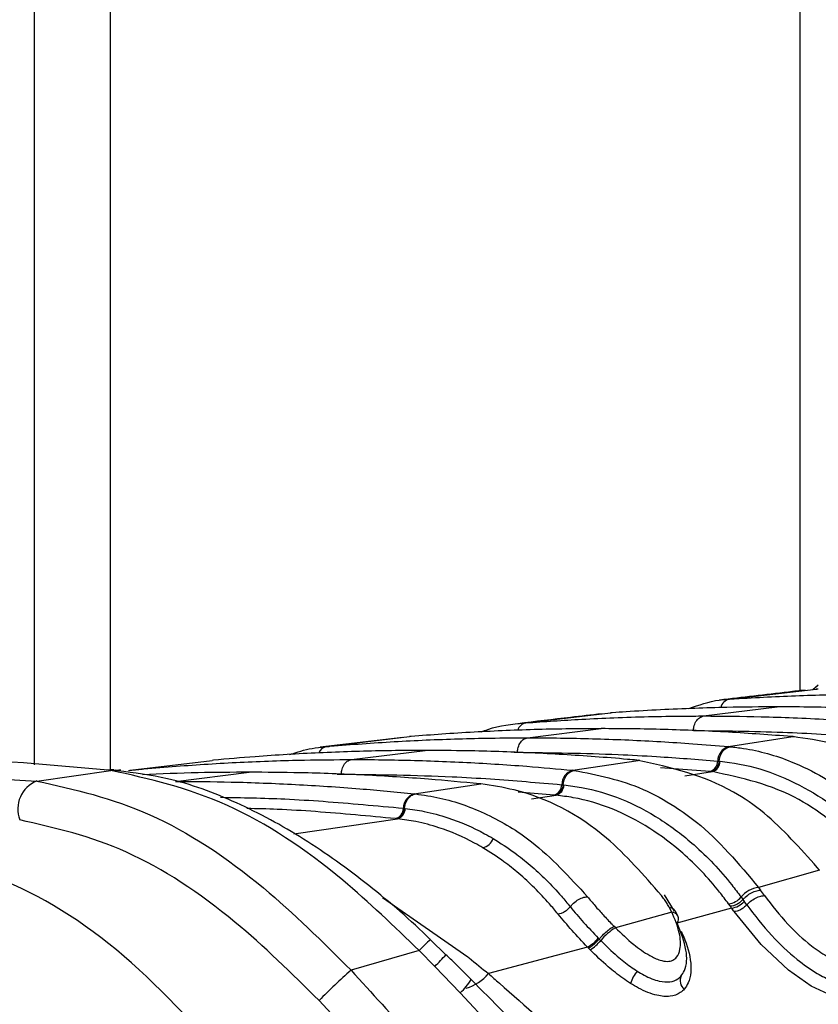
# Model space of a CAD drawing. Header units: millimetres. Extents: x 20 to 22981, y 40 to 19992.
# Tile 31 of 143: x 6633 to 6668, y 5895 to 5938. Entities that reach past the tile are written whole.
import ezdxf

# ---------------------------------------------------------------- set-up
doc = ezdxf.new("R2010")
doc.units = ezdxf.units.MM
doc.header["$LTSCALE"] = 2
doc.layers.add('COMPONENT_GEOMETRY', color=7, linetype='Continuous')
doc.styles.add('SLDTEXTSTYLE0', font='TXT', dxfattribs={"width": 0.75})
doc.dimstyles.new('SLDDIMSTYLE0', dxfattribs={"dimtxt": 100, "dimasz": 6.604, "dimexe": 0, "dimexo": 0.0625, "dimgap": 25, "dimtad": 0, "dimtih": 1, "dimtoh": 1, "dimdec": 0, "dimrnd": 1e-09, "dimzin": 12, "dimdsep": 46, "dimtxsty": 'SLDTEXTSTYLE0', "dimsah": 1, "dimcen": 0.09, "dimadec": 0, "dimazin": 3, "dimtfac": 1, "dimtdec": 0, "dimtofl": 0, "dimtmove": 0, "dimatfit": 3, "dimfxl": 1, "dimfrac": 2, "dimtolj": 1, "dimtzin": 12, "dimarcsym": 0})

# ---------------------------------------------------------------- blocks, each defined once
blk = doc.blocks.new('_D_4')
at = {"layer": 'COMPONENT_GEOMETRY', "color": 7}
for p, q in [((6638.523, 7959.491), (1711.232, 7959.491)), ((1717.582, 7959.491), (1717.582, 5203.331)), ((1517.513, 5183.019), (1487.044, 5183.019)), ((1487.044, 5183.019), (1487.044, 5024.269)), ((1917.651, 5183.019), (1948.12, 5183.019)), ((1948.12, 5183.019), (1948.12, 5024.269)), ((1487.044, 5024.269), (1517.513, 5024.269)), ((1948.12, 5024.269), (1917.651, 5024.269)), ((1717.582, 2118.491), (1717.582, 4874.651)), ((6578.749, 2118.491), (1711.232, 2118.491))]:
    blk.add_line(p, q, dxfattribs=at)
for points in [[(1717.582, 7959.491), (1716.566, 7952.887), (1718.598, 7952.887)], [(1717.582, 2118.491), (1718.598, 2125.095), (1716.566, 2125.095)]]:
    blk.add_solid(points, dxfattribs=at)
at = {"layer": 'COMPONENT_GEOMETRY', "color": 7, "char_height": 100, "attachment_point": 1, "style": 'SLDTEXTSTYLE0'}
for s, insert in [('9\'6.98"', (1517.513, 5153.176)), ('2921mm', (1444.804, 5003.558))]:
    blk.add_mtext(s, dxfattribs=dict(at, insert=insert))

msp = doc.modelspace()

# ---------------------------------------------------------------- linework, layer by layer
at = {"color": 7, "linetype": 'Continuous', "lineweight": 25}
for p, q in [((6633.394, 5905.354), (6633.394, 6410.022)), ((6668.016, 5908.868), (6667.783, 5908.665)), ((6667.837, 5908.714), (6668.013, 5908.874)), ((6664.093, 5908.256), (6667.929, 5908.696)), ((6668.023, 5908.701), (6667.929, 5908.696)), ((6667.929, 5908.696), (6667.951, 5908.698)), ((6664.006, 5908.25), (6664.093, 5908.256)), ((6655.102, 5907.207), (6658.841, 5907.646)), ((6658.919, 5907.652), (6658.841, 5907.646)), ((6658.841, 5907.646), (6658.858, 5907.648)), ((6662.954, 5907.511), (6666.21, 5907.914)), ((6655.029, 5907.201), (6655.102, 5907.207)), ((6655.175, 5906.549), (6658.432, 5906.952)), ((6649.672, 5906.566), (6646.01, 5906.13)), ((6646.294, 5906.16), (6649.963, 5906.598)), ((6650.03, 5906.604), (6649.963, 5906.598)), ((6664.057, 5906.16), (6666.901, 5906.598)), ((6666.901, 5906.598), (6666.834, 5906.604)), ((6666.901, 5906.598), (6666.973, 5906.599)), ((6666.972, 5906.594), (6666.905, 5906.6)), ((6646.23, 5906.154), (6646.294, 5906.16)), ((6647.397, 5905.587), (6650.654, 5905.99)), ((6664.057, 5906.16), (6664.122, 5906.154)), ((6637.624, 5905.115), (6641.239, 5905.552)), ((6641.298, 5905.558), (6641.239, 5905.552)), ((6657.171, 5905.115), (6660.069, 5905.552)), ((6660.069, 5905.552), (6660.01, 5905.558)), ((6660.069, 5905.552), (6660.144, 5905.553)), ((6660.143, 5905.548), (6660.084, 5905.553)), ((6663.579, 5905.52), (6663.641, 5905.514)), ((6663.642, 5905.514), (6663.684, 5905.51)), ((6621.039, 5905.337), (6633.497, 5904.639)), ((6633.497, 5904.639), (6636.765, 5905.107)), ((6636.674, 5905.117), (6636.473, 5905.138)), ((6636.765, 5905.107), (6636.674, 5905.117)), ((6637.21, 5905.112), (6637.115, 5905.122)), ((6637.568, 5905.11), (6637.624, 5905.115)), ((6639.619, 5904.624), (6642.875, 5905.027)), ((6657.171, 5905.115), (6657.228, 5905.11)), ((6663.3, 5905.057), (6663.237, 5905.063)), ((6663.343, 5905.053), (6663.3, 5905.057)), ((6650.174, 5904.074), (6653.115, 5904.51)), ((6653.115, 5904.51), (6653.063, 5904.515)), ((6650.174, 5904.074), (6650.224, 5904.069)), ((6656.689, 5904.475), (6656.745, 5904.47)), ((6656.745, 5904.47), (6656.782, 5904.466)), ((6656.401, 5904.013), (6656.346, 5904.019)), ((6656.439, 5904.01), (6656.401, 5904.013)), ((6649.69, 5903.435), (6649.739, 5903.43)), ((6649.74, 5903.43), (6649.772, 5903.426)), ((6649.394, 5902.973), (6649.345, 5902.978)), ((6649.428, 5902.97), (6649.394, 5902.973)), ((6668.069, 5900.703), (6665.385, 5899.934)), ((6668.069, 5900.703), (6667.978, 5900.821)), ((6665.385, 5899.934), (6665.47, 5899.817)), ((6661.672, 5898.895), (6661.223, 5899.613)), ((6664.609, 5899.516), (6664.691, 5899.402)), ((6664.691, 5899.402), (6664.748, 5899.323)), ((6661.549, 5898.851), (6659.057, 5898.157)), ((6661.549, 5898.851), (6661.446, 5899.043)), ((6661.813, 5898.675), (6661.706, 5898.888)), ((6664.192, 5899.027), (6661.772, 5898.364)), ((6664.137, 5899.104), (6664.057, 5899.214)), ((6664.192, 5899.027), (6664.137, 5899.104)), ((6658.996, 5898.219), (6659.057, 5898.157)), ((6651.568, 5896.961), (6650.883, 5897.625)), ((6658.303, 5897.693), (6658.34, 5897.655)), ((6658.34, 5897.655), (6658.408, 5897.586)), ((6650.388, 5897.145), (6647.378, 5896.277)), ((6651.08, 5896.448), (6650.388, 5897.145)), ((6657.829, 5897.297), (6653.451, 5896.13)), ((6657.941, 5897.181), (6657.869, 5897.256)), ((6652.205, 5895.285), (6651.08, 5896.448)), ((6656.628, 5890.523), (6652.205, 5895.285))]:
    msp.add_line(p, q, dxfattribs=at)
at = {"color": 8, "linetype": 'Continuous', "lineweight": 25}
for p, q in [((6636.742, 6410.022), (6636.742, 5905.154)), ((6667.226, 5908.656), (6667.226, 6410.022)), ((6654.581, 5905.906), (6654.725, 5905.908)), ((6637.548, 5905.097), (6637.624, 5905.115)), ((6646.772, 5904.943), (6646.947, 5904.945)), ((6663.237, 5905.063), (6661.048, 5905.225)), ((6662.121, 5904.867), (6663.343, 5905.053)), ((6656.346, 5904.019), (6654.768, 5904.146)), ((6655.344, 5903.846), (6656.439, 5904.01)), ((6644.854, 5902.302), (6649.428, 5902.97)), ((6648.771, 5899.486), (6652.533, 5896.867))]:
    msp.add_line(p, q, dxfattribs=at)
at = {"color": 7, "linetype": 'Continuous', "lineweight": 25, "flags": 128}
for points in [[(6636.473, 5905.138), (6636.772, 5905.153), (6636.904, 5905.145)], [(6636.674, 5905.117), (6636.974, 5905.132), (6637.115, 5905.122)], [(6636.765, 5905.107), (6637.066, 5905.122), (6637.21, 5905.112)]]:
    msp.add_lwpolyline(points, dxfattribs=at)
at = {"color": 8, "linetype": 'Continuous', "lineweight": 25, "flags": 128}
msp.add_lwpolyline([(6669.974, 5897.427), (6669.988, 5897.399), (6670.162, 5896.19), (6669.934, 5895.514), (6669.593, 5895.225), (6669.098, 5895.12), (6668.469, 5895.228), (6667.703, 5895.578), (6666.7, 5896.281), (6665.491, 5897.42), (6664.302, 5898.872), (6664.302, 5898.872)], dxfattribs=at)
at = {"color": 8, "linetype": 'Continuous', "lineweight": 25}
for centre, radius, start, end in [((6664.204, 5907.759), 0.51, 102.551, 166.0034), ((6655.204, 5906.727), 0.491, 102.0332, 160.8322), ((6646.377, 5905.711), 0.457, 100.4211, 156.9398), ((6661.521, 5898.511), 0.341, 29.1634, 85.2521), ((6654.934, 5892.977), 6.167, 130.9905, 137.4862), ((6635.086, 5912.157), 22.418, 315.5137, 317.3564), ((6650.419, 5897.241), 2.648, 312.4005, 328.9444), ((6651.955, 5897.348), 1.929, 285.5206, 320.8483)]:
    msp.add_arc(centre, radius, start, end, dxfattribs=at)
at = {"color": 7, "linetype": 'Continuous', "lineweight": 25}
for centre, radius, start, end in [((6664.242, 5905.523), 0.663, 106.1661, 180.2707), ((6663.105, 5905.518), 0.474, 286.1664, 0.2724), ((6663.21, 5905.508), 0.474, 286.2785, 0.2764), ((6657.356, 5904.475), 0.666, 106.1306, 179.9575), ((6634.001, 5903.39), 1.348, 111.9623, 200.3711), ((6650.359, 5903.431), 0.669, 106.0986, 179.6832), ((6656.213, 5904.476), 0.476, 286.1309, 359.9593), ((6656.306, 5904.467), 0.476, 286.2312, 359.9646), ((6649.212, 5903.438), 0.478, 286.0989, 359.6851), ((6649.294, 5903.429), 0.478, 286.1898, 359.6914), ((6653.08, 5902.279), 0.603, 281.7678, 342.4887), ((6665.505, 5898.781), 1.159, 95.9263, 140.6522), ((6634.701, 5877.823), 37.821, 35.1111, 35.5571), ((6663.969, 5900.031), 0.822, 276.1633, 321.1489), ((6664.109, 5899.855), 0.832, 275.724, 320.2061), ((6634.316, 5877.69), 37.338, 35.1113, 35.4067), ((6634.071, 5877.616), 36.955, 35.1113, 35.4067), ((6661.495, 5898.547), 0.348, 327.5891, 21.9742), ((6660.472, 5895.893), 2.669, 122.0088, 140.6568), ((6656.967, 5898.812), 1.743, 299.6401, 320.0509), ((6656.913, 5898.838), 1.95, 301.8177, 320.0258), ((6660.742, 5880.816), 20.436, 130.842, 136.2904), ((6661.336, 5895.168), 1.697, 140.718, 161.7816), ((6662.395, 5895.824), 0.479, 155.0595, 232.2348)]:
    msp.add_arc(centre, radius, start, end, dxfattribs=at)
for points, knots in [([(6667.436, 5908.652), (6667.192, 5908.625), (6665.907, 5908.48), (6664.667, 5908.334), (6663.663, 5908.215)], [0, 0, 0, 0, 0.189573, 1, 1, 1, 1]), ([(6664.093, 5908.256), (6664.239, 5908.266), (6665.331, 5908.336), (6667.369, 5908.431), (6669.437, 5908.472), (6670.557, 5908.473), (6670.732, 5908.474)], [0, 0, 0, 0, 0.0660999, 0.4936868, 0.9212732, 1, 1, 1, 1]), ([(6662.302, 5907.835), (6662.747, 5907.995), (6663.309, 5908.198), (6663.886, 5908.241), (6664.006, 5908.25)], [0, 0, 0, 0, 0.791456, 1, 1, 1, 1]), ([(6658.449, 5907.608), (6657.991, 5907.555), (6656.738, 5907.41), (6655.525, 5907.264), (6654.754, 5907.172)], [0, 0, 0, 0, 0.365263, 1, 1, 1, 1]), ([(6666.21, 5907.914), (6665.468, 5907.91), (6664.253, 5907.902), (6662.025, 5907.836), (6660.336, 5907.751), (6659.122, 5907.666), (6658.919, 5907.652)], [0, 0, 0, 0, 0.305202, 0.499842, 0.916458, 1, 1, 1, 1]), ([(6673.501, 5907.652), (6672.759, 5907.701), (6671.544, 5907.781), (6669.316, 5907.874), (6667.627, 5907.912), (6666.412, 5907.914), (6666.21, 5907.914)], [0, 0, 0, 0, 0.305522, 0.500162, 0.917082, 1, 1, 1, 1]), ([(6653.136, 5906.804), (6653.232, 5906.844), (6653.846, 5907.097), (6654.488, 5907.154), (6655.029, 5907.201)], [0, 0, 0, 0, 0.1570582, 1, 1, 1, 1]), ([(6655.102, 5907.207), (6655.926, 5907.265), (6657.222, 5907.357), (6659.537, 5907.462), (6661.331, 5907.507), (6662.652, 5907.511), (6662.954, 5907.511)], [0, 0, 0, 0, 0.314829, 0.495571, 0.884785, 1, 1, 1, 1]), ([(6662.503, 5906.87), (6662.509, 5906.922), (6662.524, 5907.065), (6662.608, 5907.274), (6662.762, 5907.456), (6662.89, 5907.493), (6662.954, 5907.511)], [0, 0, 0, 0, 0.161092, 0.440728, 0.720364, 1, 1, 1, 1]), ([(6662.954, 5907.511), (6663.801, 5907.505), (6665.122, 5907.496), (6667.461, 5907.419), (6669.231, 5907.325), (6670.527, 5907.228), (6670.805, 5907.207)], [0, 0, 0, 0, 0.32369, 0.504431, 0.893531, 1, 1, 1, 1]), ([(6658.432, 5906.952), (6657.505, 5906.945), (6656.104, 5906.934), (6653.757, 5906.851), (6651.884, 5906.75), (6650.484, 5906.639), (6650.03, 5906.604)], [0, 0, 0, 0, 0.3308948, 0.4997867, 0.8377138, 1, 1, 1, 1]), ([(6666.834, 5906.604), (6665.907, 5906.673), (6664.507, 5906.779), (6662.16, 5906.89), (6660.286, 5906.944), (6658.885, 5906.95), (6658.432, 5906.952)], [0, 0, 0, 0, 0.331322, 0.500214, 0.838141, 1, 1, 1, 1]), ([(6662.503, 5906.87), (6663.82, 5906.856), (6665.702, 5906.835), (6668.311, 5906.71), (6669.603, 5906.619), (6670.33, 5906.567)], [0, 0, 0, 0, 0.504425, 0.721113, 1, 1, 1, 1]), ([(6646.294, 5906.16), (6646.345, 5906.164), (6647.342, 5906.251), (6648.811, 5906.357), (6651.176, 5906.478), (6653.14, 5906.539), (6654.631, 5906.546), (6655.175, 5906.549)], [0, 0, 0, 0, 0.017392, 0.336932, 0.496696, 0.8163, 1, 1, 1, 1]), ([(6654.725, 5905.908), (6654.731, 5905.96), (6654.746, 5906.102), (6654.83, 5906.312), (6654.984, 5906.494), (6655.111, 5906.531), (6655.175, 5906.549)], [0, 0, 0, 0, 0.161092, 0.440728, 0.720364, 1, 1, 1, 1]), ([(6655.175, 5906.549), (6655.246, 5906.549), (6656.264, 5906.548), (6657.755, 5906.524), (6660.121, 5906.436), (6662.064, 5906.325), (6663.533, 5906.203), (6664.057, 5906.16)], [0, 0, 0, 0, 0.023999, 0.34354, 0.503304, 0.822907, 1, 1, 1, 1]), ([(6674.241, 5902.664), (6673.551, 5903.349), (6672.449, 5904.442), (6670.542, 5905.607), (6668.791, 5906.338), (6667.483, 5906.518), (6666.901, 5906.598)], [0, 0, 0, 0, 0.316585, 0.505351, 0.78008, 1, 1, 1, 1]), ([(6650.654, 5905.99), (6650.514, 5905.989), (6649.428, 5905.988), (6647.868, 5905.959), (6645.502, 5905.866), (6643.47, 5905.747), (6641.911, 5905.611), (6641.298, 5905.558)], [0, 0, 0, 0, 0.04475, 0.348076, 0.499734, 0.80312, 1, 1, 1, 1]), ([(6644.666, 5905.803), (6644.994, 5905.911), (6645.51, 5906.082), (6646.037, 5906.135), (6646.23, 5906.154)], [0, 0, 0, 0, 0.6352189, 1, 1, 1, 1]), ([(6660.01, 5905.558), (6659.869, 5905.57), (6658.783, 5905.669), (6657.224, 5905.784), (6654.859, 5905.91), (6652.826, 5905.978), (6651.266, 5905.986), (6650.654, 5905.99)], [0, 0, 0, 0, 0.045283, 0.348609, 0.500266, 0.803652, 1, 1, 1, 1]), ([(6654.725, 5905.908), (6656.211, 5905.889), (6658.263, 5905.864), (6661.215, 5905.709), (6662.679, 5905.592), (6663.579, 5905.52)], [0, 0, 0, 0, 0.5032973, 0.6948282, 1, 1, 1, 1]), ([(6663.641, 5905.514), (6663.649, 5905.566), (6663.671, 5905.708), (6663.766, 5905.918), (6663.928, 5906.099), (6664.057, 5906.135), (6664.122, 5906.154)], [0, 0, 0, 0, 0.161023, 0.440682, 0.720341, 1, 1, 1, 1]), ([(6664.122, 5906.154), (6664.319, 5906.131), (6665.232, 5906.028), (6666.631, 5905.631), (6668.125, 5904.895), (6669.833, 5903.797), (6670.935, 5902.633), (6671.747, 5901.774)], [0, 0, 0, 0, 0.071059, 0.328707, 0.508594, 0.637825, 1, 1, 1, 1]), ([(6636.473, 5905.138), (6633.748, 5905.377), (6629.735, 5905.729), (6625.825, 5905.763), (6624.569, 5905.774)], [0, 0, 0, 0, 0.67875, 1, 1, 1, 1]), ([(6637.624, 5905.115), (6637.825, 5905.134), (6638.971, 5905.243), (6640.591, 5905.366), (6642.956, 5905.497), (6645.067, 5905.573), (6646.706, 5905.582), (6647.397, 5905.587)], [0, 0, 0, 0, 0.061922, 0.352279, 0.497453, 0.787868, 1, 1, 1, 1]), ([(6646.947, 5904.945), (6646.952, 5904.997), (6646.967, 5905.14), (6647.052, 5905.35), (6647.205, 5905.531), (6647.333, 5905.568), (6647.397, 5905.587)], [0, 0, 0, 0, 0.161092, 0.440728, 0.720364, 1, 1, 1, 1]), ([(6647.397, 5905.587), (6647.616, 5905.586), (6648.781, 5905.584), (6650.419, 5905.549), (6652.785, 5905.451), (6654.879, 5905.323), (6656.497, 5905.176), (6657.171, 5905.115)], [0, 0, 0, 0, 0.0670174, 0.3573749, 0.5025485, 0.7929627, 1, 1, 1, 1]), ([(6667.978, 5900.821), (6667.219, 5901.671), (6666.067, 5902.964), (6663.44, 5904.79), (6661.505, 5905.228), (6660.069, 5905.552)], [0, 0, 0, 0, 0.331863, 0.504238, 1, 1, 1, 1]), ([(6663.684, 5905.51), (6663.821, 5905.496), (6665.164, 5905.351), (6667.049, 5904.667), (6669.337, 5903.113), (6670.389, 5901.978), (6670.99, 5901.33)], [0, 0, 0, 0, 0.051672, 0.505066, 0.717512, 1, 1, 1, 1]), ([(6650.388, 5897.145), (6649.28, 5898.217), (6646.6, 5900.809), (6641.848, 5903.97), (6638.469, 5904.726), (6636.765, 5905.107)], [0, 0, 0, 0, 0.259057, 0.626399, 1, 1, 1, 1]), ([(6650.889, 5897.631), (6650.885, 5897.635), (6650.023, 5898.486), (6648.174, 5900.072), (6645.309, 5902.145), (6642.318, 5903.754), (6639.551, 5904.779), (6637.799, 5904.996), (6637.063, 5905.087)], [0, 0, 0, 0, 0.000985, 0.211, 0.42281, 0.63293, 0.845915, 1, 1, 1, 1]), ([(6642.875, 5905.027), (6642.124, 5905.023), (6640.552, 5905.015), (6638.98, 5904.948), (6638.16, 5904.913)], [0, 0, 0, 0, 0.478036, 1, 1, 1, 1]), ([(6653.063, 5904.515), (6652.311, 5904.586), (6650.614, 5904.746), (6647.968, 5904.911), (6645.324, 5905.011), (6643.625, 5905.022), (6642.875, 5905.027)], [0, 0, 0, 0, 0.221771, 0.500316, 0.779385, 1, 1, 1, 1]), ([(6646.947, 5904.945), (6648.58, 5904.923), (6650.779, 5904.894), (6654.027, 5904.709), (6655.64, 5904.567), (6656.689, 5904.475)], [0, 0, 0, 0, 0.50254, 0.6765721, 1, 1, 1, 1]), ([(6656.745, 5904.47), (6656.753, 5904.522), (6656.775, 5904.664), (6656.871, 5904.873), (6657.033, 5905.054), (6657.163, 5905.091), (6657.228, 5905.109)], [0, 0, 0, 0, 0.161038, 0.440692, 0.720346, 1, 1, 1, 1]), ([(6657.228, 5905.11), (6658.262, 5904.907), (6659.792, 5904.607), (6661.56, 5903.61), (6663.355, 5902.355), (6664.508, 5900.98), (6665.385, 5899.934)], [0, 0, 0, 0, 0.3419634, 0.5061166, 0.6243368, 1, 1, 1, 1]), ([(6670.453, 5901.01), (6670.411, 5901.06), (6669.848, 5901.725), (6668.784, 5902.754), (6666.501, 5904.369), (6664.647, 5904.771), (6663.343, 5905.053)], [0, 0, 0, 0, 0.021195, 0.282969, 0.495586, 1, 1, 1, 1]), ([(6633.497, 5904.639), (6635.15, 5904.269), (6638.453, 5903.53), (6643.309, 5900.329), (6646.11, 5897.539), (6647.378, 5896.277)], [0, 0, 0, 0, 0.354177, 0.707848, 1, 1, 1, 1]), ([(6639.619, 5904.624), (6640.44, 5904.618), (6642.208, 5904.606), (6644.923, 5904.497), (6647.621, 5904.323), (6649.371, 5904.153), (6650.174, 5904.074)], [0, 0, 0, 0, 0.233156, 0.502001, 0.771362, 1, 1, 1, 1]), ([(6661.093, 5899.578), (6660.31, 5900.479), (6658.399, 5902.678), (6655.535, 5904.142), (6653.605, 5904.435), (6653.115, 5904.51)], [0, 0, 0, 0, 0.341408, 0.83284, 1, 1, 1, 1]), ([(6649.739, 5903.43), (6649.748, 5903.482), (6649.77, 5903.624), (6649.867, 5903.833), (6650.03, 5904.014), (6650.16, 5904.051), (6650.225, 5904.069)], [0, 0, 0, 0, 0.161049, 0.440699, 0.72035, 1, 1, 1, 1]), ([(6650.224, 5904.069), (6650.586, 5904.017), (6651.657, 5903.862), (6653.402, 5903.225), (6655.661, 5901.886), (6657.027, 5900.397), (6657.823, 5899.528)], [0, 0, 0, 0, 0.1298822, 0.3855137, 0.6417484, 1, 1, 1, 1]), ([(6656.782, 5904.466), (6657.041, 5904.433), (6658.499, 5904.245), (6660.486, 5903.421), (6662.664, 5901.773), (6663.833, 5900.548), (6664.474, 5899.695), (6664.609, 5899.516)], [0, 0, 0, 0, 0.089233, 0.503156, 0.697697, 0.936448, 1, 1, 1, 1]), ([(6664.057, 5899.214), (6663.926, 5899.389), (6663.301, 5900.218), (6662.161, 5901.408), (6660.041, 5903.005), (6658.108, 5903.8), (6656.69, 5903.978), (6656.439, 5904.01)], [0, 0, 0, 0, 0.063624, 0.302569, 0.497159, 0.910873, 1, 1, 1, 1]), ([(6649.772, 5903.426), (6650.053, 5903.388), (6650.686, 5903.301), (6651.868, 5902.977), (6652.881, 5902.545), (6653.531, 5902.17), (6653.655, 5902.098)], [0, 0, 0, 0, 0.210941, 0.475438, 0.899348, 1, 1, 1, 1]), ([(6645.97, 5894.938), (6644.75, 5896.14), (6642.063, 5898.788), (6637.428, 5901.855), (6634.3, 5902.566), (6632.738, 5902.92)], [0, 0, 0, 0, 0.294215, 0.647739, 1, 1, 1, 1]), ([(6653.203, 5901.689), (6653.082, 5901.759), (6652.451, 5902.122), (6651.464, 5902.539), (6650.315, 5902.851), (6649.7, 5902.933), (6649.428, 5902.97)], [0, 0, 0, 0, 0.100695, 0.524691, 0.789151, 1, 1, 1, 1]), ([(6653.655, 5902.098), (6653.977, 5901.894), (6654.534, 5901.54), (6655.557, 5900.717), (6656.376, 5899.914), (6656.934, 5899.239), (6657.063, 5899.084)], [0, 0, 0, 0, 0.2622207, 0.4535665, 0.8744738, 1, 1, 1, 1]), ([(6642.768, 5891.234), (6641.115, 5893.131), (6637.807, 5896.927), (6632.404, 5900.47), (6628.953, 5901.181), (6627.383, 5901.505)], [0, 0, 0, 0, 0.352456, 0.705295, 1, 1, 1, 1]), ([(6656.522, 5898.763), (6656.397, 5898.914), (6655.853, 5899.571), (6655.055, 5900.35), (6654.059, 5901.149), (6653.517, 5901.491), (6653.203, 5901.689)], [0, 0, 0, 0, 0.125578, 0.546573, 0.737903, 1, 1, 1, 1]), ([(6664.691, 5899.402), (6664.725, 5899.439), (6664.819, 5899.538), (6665.015, 5899.679), (6665.259, 5899.794), (6665.399, 5899.809), (6665.47, 5899.817)], [0, 0, 0, 0, 0.161195, 0.440797, 0.720398, 1, 1, 1, 1]), ([(6657.063, 5899.084), (6657.095, 5899.122), (6657.183, 5899.227), (6657.373, 5899.377), (6657.612, 5899.501), (6657.753, 5899.519), (6657.823, 5899.528)], [0, 0, 0, 0, 0.16106, 0.440707, 0.720353, 1, 1, 1, 1]), ([(6657.823, 5899.528), (6657.932, 5899.396), (6658.15, 5899.131), (6658.517, 5898.722), (6658.803, 5898.417), (6658.966, 5898.249), (6658.996, 5898.219)], [0, 0, 0, 0, 0.310786, 0.621524, 0.932011, 1, 1, 1, 1]), ([(6661.446, 5899.043), (6661.411, 5899.103), (6661.341, 5899.223), (6661.223, 5899.401), (6661.136, 5899.519), (6661.093, 5899.578)], [0, 0, 0, 0, 0.329912, 0.6648565, 1, 1, 1, 1]), ([(6664.691, 5899.402), (6664.652, 5899.362), (6664.574, 5899.281), (6664.424, 5899.184), (6664.27, 5899.117), (6664.182, 5899.108), (6664.137, 5899.104)], [0, 0, 0, 0, 0.249999, 0.499999, 0.749999, 1, 1, 1, 1]), ([(6664.859, 5899.165), (6664.894, 5899.202), (6664.988, 5899.3), (6665.184, 5899.44), (6665.429, 5899.554), (6665.57, 5899.569), (6665.64, 5899.577)], [0, 0, 0, 0, 0.161092, 0.440728, 0.720364, 1, 1, 1, 1]), ([(6665.64, 5899.577), (6665.97, 5899.149), (6666.56, 5898.385), (6667.555, 5897.46), (6668.311, 5896.931), (6668.814, 5896.704), (6669.165, 5896.651), (6669.437, 5896.73), (6669.644, 5896.967), (6669.751, 5897.463), (6669.615, 5898.361), (6669.162, 5899.123), (6668.892, 5899.577)], [0, 0, 0, 0, 0.1815485, 0.3237951, 0.4088504, 0.462296, 0.5041852, 0.5459836, 0.6005596, 0.6773038, 0.8079076, 1, 1, 1, 1]), ([(6657.063, 5899.084), (6657.065, 5899.08), (6657.247, 5898.856), (6657.639, 5898.396), (6658.082, 5897.927), (6658.303, 5897.693)], [0, 0, 0, 0, 0.007762, 0.50485, 1, 1, 1, 1]), ([(6659.057, 5898.157), (6659.32, 5897.905), (6659.79, 5897.453), (6660.481, 5896.962), (6660.998, 5896.717), (6661.356, 5896.651), (6661.604, 5896.708), (6661.812, 5896.883), (6661.959, 5897.273), (6661.925, 5897.959), (6661.68, 5898.539), (6661.549, 5898.851)], [0, 0, 0, 0, 0.161237, 0.289131, 0.368581, 0.428024, 0.487367, 0.54282, 0.643281, 0.807987, 1, 1, 1, 1]), ([(6661.699, 5898.884), (6661.679, 5898.92), (6661.632, 5899.003), (6661.513, 5899.028), (6661.446, 5899.043)], [0, 0, 0, 0, 0.432775, 1, 1, 1, 1]), ([(6664.859, 5899.165), (6665.209, 5898.71), (6665.845, 5897.884), (6666.954, 5896.831), (6667.878, 5896.161), (6668.587, 5895.827), (6669.129, 5895.727), (6669.525, 5895.827), (6669.764, 5895.989), (6669.806, 5896.147), (6669.815, 5896.18)], [0, 0, 0, 0, 0.25553, 0.463412, 0.610935, 0.714448, 0.802001, 0.887108, 0.97629, 1, 1, 1, 1]), ([(6657.829, 5897.297), (6657.595, 5897.544), (6657.122, 5898.046), (6656.724, 5898.522), (6656.522, 5898.763)], [0, 0, 0, 0, 0.493803, 1, 1, 1, 1]), ([(6658.34, 5897.655), (6658.372, 5897.693), (6658.463, 5897.796), (6658.636, 5897.964), (6658.839, 5898.13), (6658.943, 5898.19), (6658.996, 5898.219)], [0, 0, 0, 0, 0.160998, 0.440666, 0.720333, 1, 1, 1, 1]), ([(6661.961, 5896.026), (6662.013, 5896.102), (6662.216, 5896.404), (6662.25, 5897.206), (6661.95, 5897.958), (6661.789, 5898.36)], [0, 0, 0, 0, 0.136181, 0.538313, 1, 1, 1, 1]), ([(6661.96, 5898.012), (6661.972, 5897.986), (6662.18, 5897.552), (6662.434, 5896.733), (6662.399, 5895.874), (6662.164, 5895.535), (6662.102, 5895.446)], [0, 0, 0, 0, 0.026992, 0.449873, 0.855511, 1, 1, 1, 1]), ([(6658.408, 5897.586), (6658.647, 5897.353), (6659.062, 5896.949), (6659.62, 5896.506), (6659.923, 5896.308), (6660.023, 5896.242)], [0, 0, 0, 0, 0.476992, 0.82783, 1, 1, 1, 1]), ([(6657.869, 5897.256), (6657.868, 5897.256), (6657.855, 5897.27), (6657.842, 5897.283), (6657.829, 5897.297)], [0, 0, 0, 0, 0.011269, 1, 1, 1, 1]), ([(6659.724, 5895.698), (6659.611, 5895.773), (6659.272, 5895.996), (6658.656, 5896.485), (6658.201, 5896.928), (6657.941, 5897.181)], [0, 0, 0, 0, 0.177842, 0.531294, 1, 1, 1, 1]), ([(6652.687, 5895.872), (6652.453, 5896.109), (6652.088, 5896.481), (6651.706, 5896.835), (6651.568, 5896.963)], [0, 0, 0, 0, 0.639161, 1, 1, 1, 1]), ([(6652.533, 5896.867), (6652.553, 5896.852), (6652.861, 5896.609), (6653.166, 5896.362), (6653.451, 5896.13)], [0, 0, 0, 0, 0.065228, 1, 1, 1, 1]), ([(6647.378, 5896.277), (6649.206, 5894.273), (6652.924, 5890.201), (6658.297, 5883.83), (6661.766, 5879.854), (6663.548, 5877.813)], [0, 0, 0, 0, 0.32022, 0.650979, 1, 1, 1, 1]), ([(6660.023, 5896.242), (6660.123, 5896.181), (6660.448, 5895.986), (6660.959, 5895.779), (6661.476, 5895.738), (6661.788, 5895.851), (6661.916, 5895.98), (6661.961, 5896.026)], [0, 0, 0, 0, 0.131129, 0.422233, 0.647086, 0.874043, 1, 1, 1, 1]), ([(6656.98, 5891.493), (6656.503, 5891.987), (6655.097, 5893.446), (6653.643, 5894.904), (6652.682, 5895.868)], [0, 0, 0, 0, 0.338899, 1, 1, 1, 1]), ([(6653.451, 5896.13), (6653.611, 5895.991), (6654.938, 5894.83), (6656.247, 5893.656), (6657.399, 5892.624)], [0, 0, 0, 0, 0.120521, 1, 1, 1, 1]), ([(6662.102, 5895.446), (6662.046, 5895.39), (6661.887, 5895.232), (6661.495, 5895.094), (6660.855, 5895.143), (6660.232, 5895.393), (6659.842, 5895.628), (6659.724, 5895.698)], [0, 0, 0, 0, 0.123835, 0.354513, 0.586159, 0.875244, 1, 1, 1, 1]), ([(6662.146, 5876.72), (6660.353, 5878.732), (6656.924, 5882.581), (6651.554, 5888.857), (6647.85, 5892.891), (6645.97, 5894.938)], [0, 0, 0, 0, 0.350471, 0.670401, 1, 1, 1, 1])]:
    msp.add_open_spline(points, degree=3, knots=knots, dxfattribs=at)
for points in [[(6663.641, 5905.514), (6663.631, 5905.456), (6663.611, 5905.341), (6663.531, 5905.196), (6663.424, 5905.09), (6663.342, 5905.068), (6663.3, 5905.057)], [(6656.745, 5904.47), (6656.734, 5904.412), (6656.714, 5904.297), (6656.633, 5904.152), (6656.526, 5904.046), (6656.443, 5904.024), (6656.402, 5904.013)], [(6649.739, 5903.43), (6649.729, 5903.372), (6649.708, 5903.257), (6649.626, 5903.112), (6649.518, 5903.006), (6649.436, 5902.984), (6649.394, 5902.973)], [(6657.063, 5899.084), (6657.026, 5899.041), (6656.952, 5898.955), (6656.807, 5898.852), (6656.656, 5898.779), (6656.567, 5898.769), (6656.522, 5898.763)], [(6664.859, 5899.165), (6664.82, 5899.125), (6664.741, 5899.045), (6664.59, 5898.95), (6664.435, 5898.884), (6664.346, 5898.876), (6664.302, 5898.872)], [(6657.868, 5897.256), (6657.901, 5897.275), (6657.967, 5897.312), (6658.095, 5897.411), (6658.226, 5897.53), (6658.302, 5897.613), (6658.34, 5897.655)]]:
    msp.add_open_spline(points, degree=3, dxfattribs=at)
at = {"color": 8, "linetype": 'Continuous', "lineweight": 25}
for points, knots in [([(6641.604, 5903.919), (6642.554, 5903.904), (6644.069, 5903.879), (6646.764, 5903.709), (6648.509, 5903.545), (6649.69, 5903.435)], [0, 0, 0, 0, 0.351831, 0.561454, 1, 1, 1, 1]), ([(6649.345, 5902.978), (6648.167, 5903.087), (6646.425, 5903.248), (6644.236, 5903.394), (6643.225, 5903.414), (6642.778, 5903.422)], [0, 0, 0, 0, 0.53863, 0.796092, 1, 1, 1, 1])]:
    msp.add_open_spline(points, degree=3, knots=knots, dxfattribs=at)

# ---------------------------------------------------------------- dimensions: what is measured, and where the dimension line sits
at = {"layer": 'COMPONENT_GEOMETRY', "color": 7}
dim = msp.add_linear_dim(base=(1717.582, 7959.491), p1=(6581.289, 2118.491), p2=(6641.063, 7959.491), angle=90, dimstyle='SLDDIMSTYLE0', dxfattribs=at)
dim.commit()
dim.dimension.update_dxf_attribs({"geometry": '_D_4', "text_midpoint": (1717.582, 5038.991), "dimtype": 160})

doc.saveas('drawing.dxf')
